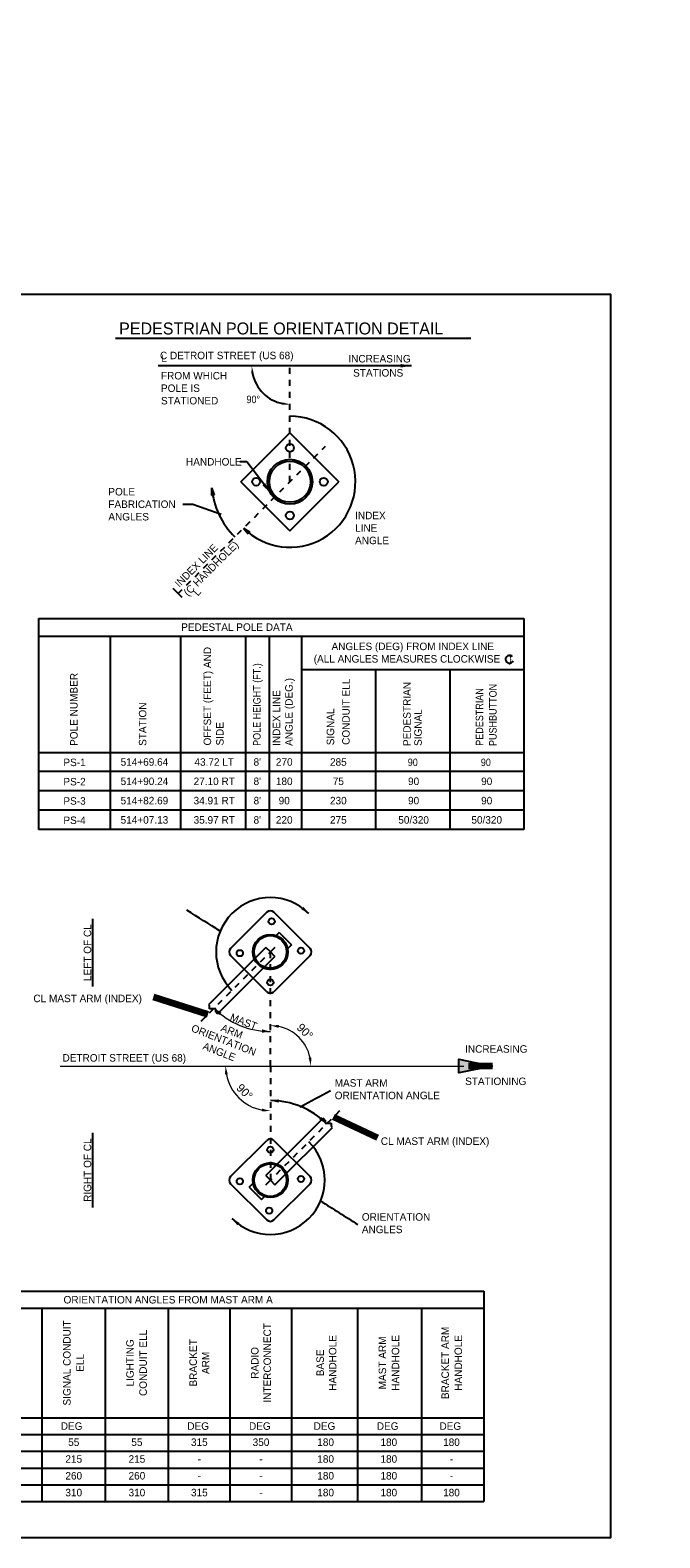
# Model space of a CAD drawing. Header units: feet. Extents: x -492 to 323056, y -198 to 581286.
# Tile 17 of 29: x 84 to 95, y -138 to -113. Entities that reach past the tile are written whole.
import ezdxf
from ezdxf.enums import TextEntityAlignment as Align

# ---------------------------------------------------------------- set-up
doc = ezdxf.new("R2010")
doc.units = ezdxf.units.FT
doc.header["$MEASUREMENT"] = 0
doc.linetypes.add('DGN Style 4', pattern=[0.027369, 0.013684, -0.006842, 0, -0.006842])
doc.layers.add('COLUMNS', color=6, linetype='Continuous', plot=False)
for name, color, linetype in [('SH_Data', 7, 'Continuous'), ('SH_Text', 9, 'Continuous'), ('ST_Details', 4, 'Continuous'), ('TEXT-DED', 10, 'Continuous')]:
    doc.layers.add(name, color=color, linetype=linetype)
doc.styles.add('Slanted-Normal', font='font31.shx', dxfattribs={"height": 0.14})
doc.styles.add('Slanted-Normal LS 0.50', font='ISO_FONTRIGHT.shx', dxfattribs={"height": 0.14})
doc.styles.add('Slanted-Normal LS 0.50_0', font='ISO_FONTRIGHT.shx')
doc.styles.get("Standard").update_dxf_attribs({"font": 'font31.shx'})
doc.styles.add('Style-ISO_FONTRIGHT', font='ISO_FONTRIGHT.shx')
doc.dimstyles.new('COEC', dxfattribs={"dimscale": 13.9, "dimtxt": 0.18, "dimasz": 0.18, "dimexe": 0.18, "dimexo": 0.0625, "dimgap": 0.09, "dimtad": 1, "dimzin": 0, "dimdsep": 46, "dimtxsty": 'Standard', "dimcen": 0.09, "dimclrd": 256, "dimclre": 256, "dimclrt": 256, "dimaunit": 1, "dimadec": 4, "dimazin": 0, "dimtfac": 1, "dimtofl": 0, "dimtmove": 0, "dimatfit": 3, "dimfxl": 1, "dimtolj": 1, "dimtzin": 0, "dimlwd": -1, "dimlwe": -1, "dimarcsym": 0})
doc.dimstyles.new('Dec Slant 0', dxfattribs={"dimtxt": 0.2, "dimasz": 0.2, "dimexe": 0.1, "dimexo": 0.1, "dimgap": 0.1, "dimtad": 1, "dimdec": 0, "dimzin": 3, "dimdsep": 46, "dimtxsty": 'Slanted-Normal LS 0.50', "dimcen": 0.09, "dimclrd": 97, "dimclre": 97, "dimclrt": 7, "dimadec": 0, "dimazin": 3, "dimtfac": 1, "dimtdec": 0, "dimtofl": 0, "dimtmove": 1, "dimatfit": 1, "dimfxl": 1, "dimtzin": 3, "dimlwd": 0, "dimlwe": 0, "dimarcsym": 0})
doc.dimstyles.new('Dec-0  Slanted', dxfattribs={"dimtxt": 0.14, "dimasz": 0.14, "dimexe": 0.07, "dimexo": 0.07, "dimgap": 0.07, "dimtad": 1, "dimdec": 0, "dimzin": 3, "dimdsep": 46, "dimtxsty": 'Slanted-Normal', "dimblk": 'Dim1', "dimcen": 0, "dimclrd": 95, "dimclre": 95, "dimclrt": 7, "dimaunit": 1, "dimadec": 5, "dimazin": 3, "dimtfac": 1, "dimtdec": 0, "dimtmove": 1, "dimatfit": 0, "dimldrblk": 'Dim1', "dimfxl": 1, "dimtolj": 1, "dimtzin": 0, "dimlwd": -1, "dimlwe": -1, "dimarcsym": 0})
doc.dimstyles.get("Standard").update_dxf_attribs({"dimtxt": 0.18, "dimasz": 0.18, "dimexe": 0.18, "dimexo": 0.0625, "dimgap": 0.09, "dimtad": 0, "dimtih": 1, "dimtoh": 1, "dimdec": 4, "dimzin": 0, "dimdsep": 46, "dimtxsty": 'Standard', "dimcen": 0.09, "dimadec": 0, "dimazin": 0, "dimtfac": 1, "dimtdec": 4, "dimtofl": 0, "dimtmove": 0, "dimatfit": 3, "dimfxl": 1, "dimtolj": 1, "dimtzin": 0, "dimarcsym": 0})

# ---------------------------------------------------------------- blocks, each defined once
blk = doc.blocks.new('*D1096')
at = {"layer": 'Defpoints', "color": 0, "transparency": 16777216}
for p in [(87.402, -118.52), (88.583, -118.52), (90.066, -118.52), (88.265, -119.072), (88.583, -121.396)]:
    blk.add_point(p, dxfattribs=at)
at = {"layer": 'TEXT-DED', "color": 0, "lineweight": -2, "transparency": 16777216}
blk.add_arc((88.583, -118.52), 0.636, 191.2725, 258.7275, dxfattribs=at)
at = {"layer": 'TEXT-DED', "color": 0, "transparency": 16777216}
for points in [[(87.938, -118.647), (87.979, -118.643), (87.946, -118.52)], [(88.46, -119.124), (88.456, -119.165), (88.583, -119.157)]]:
    blk.add_solid(points, dxfattribs=at)
blk = doc.blocks.new('Dim1')
h = blk.add_hatch(color=4)
h.dxf.hatch_style = 1
h.paths.add_polyline_path([(0, 0), (-1, -0.2), (-1, 0.2)])
at = {"color": 4}
blk.add_lwpolyline([(0, 0), (-1, -0.2), (-1, 0.2), (0, 0)], dxfattribs=at)
blk = doc.blocks.new('TerminatorDot')
at = {"color": 0, "linetype": 'ByBlock', "lineweight": -2}
blk.add_line((0, 0), (-1, 0), dxfattribs=at)
at = {"color": 0, "linetype": 'ByBlock', "lineweight": -2, "const_width": 0.5}
blk.add_lwpolyline([(-0.0625, 0, 1), (0.0625, 0, 1)], format="xyb", close=True, dxfattribs=at)
blk = doc.blocks.new('*D1097')
at = {"layer": 'Defpoints', "color": 0, "transparency": 16777216}
for p in [(88.256, -128.293), (88.842, -129.859), (88.256, -130.197), (91.482, -130.197)]:
    blk.add_point(p, dxfattribs=at)
at = {"layer": 'TEXT-DED', "color": 97, "lineweight": 0, "transparency": 16777216}
blk.add_arc((88.256, -130.197), 0.676, 11.8836, 78.1164, dxfattribs=at)
at = {"layer": 'TEXT-DED', "color": 97, "transparency": 16777216}
for points in [[(88.393, -129.559), (88.398, -129.512), (88.256, -129.521)], [(88.941, -130.055), (88.895, -130.06), (88.932, -130.197)]]:
    blk.add_solid(points, dxfattribs=at)
at = {"layer": 'TEXT-DED', "transparency": 16777216, "insert": (88.833, -129.62), "char_height": 0.14, "attachment_point": 5, "rotation": 315, "style": 'Slanted-Normal'}
blk.add_mtext('90°', dxfattribs=at)
blk = doc.blocks.new('*D1098')
at = {"layer": 'Defpoints', "color": 0, "transparency": 16777216}
for p in [(84.75, -130.197), (88.256, -130.197), (87.608, -130.571), (88.256, -132.101)]:
    blk.add_point(p, dxfattribs=at)
at = {"layer": 'TEXT-DED', "color": 97, "lineweight": 0, "transparency": 16777216}
blk.add_arc((88.256, -130.197), 0.748, 190.7423, 259.2577, dxfattribs=at)
at = {"layer": 'TEXT-DED', "color": 97, "transparency": 16777216}
for points in [[(87.498, -130.339), (87.545, -130.334), (87.508, -130.197)], [(88.119, -130.909), (88.115, -130.955), (88.256, -130.945)]]:
    blk.add_solid(points, dxfattribs=at)
at = {"layer": 'TEXT-DED', "transparency": 16777216, "insert": (87.826, -130.627), "char_height": 0.14, "attachment_point": 5, "rotation": 315, "style": 'Slanted-Normal'}
blk.add_mtext('90°', dxfattribs=at)

msp = doc.modelspace()

# ---------------------------------------------------------------- hatches: boundary and pattern name
at = {"layer": 'SH_Text', "linetype": 'Continuous', "lineweight": 0}
h = msp.add_hatch(color=1, dxfattribs=at)
edge = h.paths.add_edge_path()
edge.add_arc((88.76407, -130.87437), 0.02083, 0, 360)
at = {"layer": 'ST_Details'}
h = msp.add_hatch(dxfattribs=at)
h.set_pattern_fill('ANSI31', color=256, scale=0.05, angle=290)
h.set_pattern_definition([(335, (97.733826, -95.781583), (0.0026413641, 0.0056644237), [])])
h.paths.add_polyline_path([(88.31756, -120.71287), (88.33966, -120.69077, -0.07392846), (88.27946, -120.60955), (88.25645, -120.63255, 0.06758582)])
h.paths.add_polyline_path([(88.39787, -120.77398), (88.42088, -120.75097, -0.07392846), (88.33966, -120.69077), (88.31756, -120.71287, 0.06758582)])
at = {"layer": 'TEXT-DED'}
h = msp.add_hatch(color=256, dxfattribs=at)
edge = h.paths.add_edge_path()
edge.add_arc((87.41865, -127.94642), 0.02083, 0, 360)
h = msp.add_hatch(color=256, dxfattribs=at)
edge = h.paths.add_edge_path()
edge.add_arc((89.09355, -132.44764), 0.02083, 0, 360)

# ---------------------------------------------------------------- linework, layer by layer
at = {"layer": 'COLUMNS', "color": 1}
msp.add_lwpolyline([(63.55946, -138.06895), (63.55946, -117.31895), (93.93446, -117.31895), (93.93446, -138.06895)], close=True, dxfattribs=at)
at = {"layer": 'SH_Data', "linetype": 'DGN Style 4'}
for p, q in [((88.58273, -120.4477), (88.58273, -118.5134)), ((86.71576, -122.31467), (89.17397, -119.85646)), ((87.10056, -129.44891), (88.2561, -128.29328)), ((88.33267, -128.21671), (88.2561, -128.29328)), ((88.2561, -130.19703), (88.2561, -128.29328)), ((88.2561, -130.19703), (88.2561, -132.10078)), ((89.41164, -130.94515), (88.2561, -132.10078)), ((88.17953, -132.17736), (88.2561, -132.10078))]:
    msp.add_line(p, q, dxfattribs=at)
at = {"layer": 'SH_Data', "color": 3}
for p, q in [((84.38766, -122.72888), (92.48741, -122.72888)), ((84.38766, -122.72888), (84.38766, -126.25109)), ((92.48741, -122.72888), (92.48741, -126.25109)), ((84.38766, -123.02675), (92.48741, -123.02675)), ((85.58099, -123.02675), (85.58099, -126.25109)), ((86.75494, -123.02675), (86.75494, -126.25109)), ((87.84204, -123.02675), (87.84204, -126.25109)), ((88.23357, -123.02675), (88.23357, -126.25109)), ((88.77509, -123.02675), (88.77509, -126.25109)), ((88.77509, -123.58308), (92.48741, -123.58308)), ((84.38766, -124.96306), (92.48741, -124.96306))]:
    msp.add_line(p, q, dxfattribs=at)
at = {"layer": 'SH_Data', "color": 4, "linetype": 'Continuous', "lineweight": 0}
msp.add_line((84.74986, -130.19703), (91.48226, -130.19703), dxfattribs=at)
at = {"layer": 'SH_Data'}
for p, q in [((64.15318, -133.95572), (91.8209, -133.95572)), ((91.8209, -133.95572), (91.8209, -137.46396)), ((67.14362, -134.23572), (91.8209, -134.23572)), ((84.44207, -134.23572), (84.44207, -137.46396)), ((85.49618, -134.23572), (85.49618, -137.46396)), ((86.5503, -134.23572), (86.5503, -137.46396)), ((87.57971, -134.23572), (87.57971, -137.46396)), ((88.60912, -134.23572), (88.60912, -137.46396)), ((89.71266, -134.23572), (89.71266, -137.46396)), ((90.77913, -134.23572), (90.77913, -137.46396)), ((70.81574, -136.06396), (91.8209, -136.06396)), ((64.15318, -136.34396), (91.8209, -136.34396)), ((64.15318, -137.46396), (91.8209, -137.46396))]:
    msp.add_line(p, q, dxfattribs=at)
at = {"layer": 'SH_Data', "color": 3, "flags": 128}
for points in [[(90.01253, -123.58308), (90.01253, -126.25109)], [(91.24997, -123.58308), (91.24997, -126.25109)]]:
    msp.add_lwpolyline(points, dxfattribs=at)
at = {"layer": 'SH_Data', "color": 3}
msp.add_lwpolyline([(92.48741, -126.25109), (87.75777, -126.25109), (84.38766, -126.25109)], dxfattribs=at)
at = {"layer": 'SH_Data', "color": 4, "linetype": 'Continuous', "lineweight": 0}
msp.add_solid([(91.9627, -130.19703), (91.4027, -130.08503), (91.4027, -130.30903)], dxfattribs=at)
at = {"layer": 'SH_Text', "color": 97, "linetype": 'Continuous', "lineweight": 0}
msp.add_arc((88.2561, -128.29328), 1.32744, 225.002191, 270, dxfattribs=at)
at = {"layer": 'ST_Details'}
for p, q in [((87.76513, -120.4477), (88.58273, -119.63011)), ((88.58273, -119.63011), (89.40032, -120.4477)), ((87.76513, -120.4477), (88.58273, -121.26529)), ((88.58273, -121.26529), (89.40032, -120.4477)), ((88.19718, -127.63028), (87.5931, -128.23437)), ((88.9191, -128.23437), (88.31502, -127.63028)), ((88.40348, -127.96927), (88.33698, -128.03577)), ((88.40348, -127.96927), (88.60968, -128.17545)), ((88.17953, -128.21671), (87.22189, -129.17434)), ((88.2561, -128.29328), (88.17953, -128.21671)), ((88.33267, -128.36986), (88.2561, -128.29328)), ((88.60968, -128.17545), (88.54318, -128.24195)), ((88.33267, -128.36986), (87.37504, -129.3275)), ((88.19718, -128.9562), (87.5931, -128.3522)), ((88.9191, -128.3522), (88.31502, -128.9562)), ((87.22189, -129.17434), (87.23938, -129.19183)), ((87.23938, -129.24199), (87.23938, -129.19183)), ((87.34401, -129.24199), (87.23938, -129.24199)), ((87.34401, -129.29646), (87.34401, -129.24199)), ((87.34401, -129.29646), (87.37504, -129.3275)), ((88.17953, -132.0242), (89.13716, -131.06657)), ((88.33267, -132.17736), (89.29031, -131.21972)), ((89.1682, -131.0976), (89.13716, -131.06657)), ((89.1682, -131.0976), (89.1682, -131.15208)), ((89.1682, -131.15208), (89.27283, -131.15208)), ((89.27283, -131.15208), (89.27283, -131.20224)), ((89.29031, -131.21972), (89.27283, -131.20224)), ((87.5931, -132.04186), (88.19718, -131.43786)), ((88.31502, -131.43786), (88.9191, -132.04186)), ((88.17953, -132.0242), (88.2561, -132.10078)), ((87.5931, -132.1597), (88.19718, -132.76378)), ((87.90252, -132.21861), (87.96902, -132.15211)), ((87.90252, -132.21861), (88.10872, -132.42479)), ((88.2561, -132.10078), (88.33267, -132.17736)), ((88.31502, -132.76378), (88.9191, -132.1597)), ((88.10872, -132.42479), (88.17522, -132.35829))]:
    msp.add_line(p, q, dxfattribs=at)
for centre, radius in [((88.58273, -119.88423), 0.06641), ((88.58273, -120.4477), 0.375), ((88.58273, -120.4477), 0.34375), ((88.01925, -120.4477), 0.06641), ((89.1462, -120.4477), 0.06641), ((88.58273, -121.01118), 0.06641), ((88.27629, -127.78328), 0.05208), ((88.25614, -128.29334), 0.29167), ((88.25614, -128.29334), 0.27175), ((87.74608, -128.31349), 0.05208), ((88.7662, -128.27307), 0.05208), ((88.2561, -128.80141), 0.05208), ((88.2561, -131.59266), 0.05208), ((88.25606, -132.10072), 0.29167), ((88.25606, -132.10072), 0.27175), ((88.76612, -132.08057), 0.05208), ((87.746, -132.12099), 0.05208), ((88.23591, -132.61078), 0.05208)]:
    msp.add_circle(centre, radius, dxfattribs=at)
for centre, start, end in [((88.25614, -127.68919), 45, 135), ((87.65205, -128.29328), 135, 225), ((88.86023, -128.29328), 315, 45), ((88.25614, -128.89737), 225, 315), ((88.25606, -131.49669), 45, 135), ((87.65197, -132.10078), 135, 225), ((88.86015, -132.10078), 315, 45), ((88.25606, -132.70487), 225, 315)]:
    msp.add_arc(centre, 0.0833, start, end, dxfattribs=at)
at = {"layer": 'TEXT-DED'}
for p, q in [((85.67221, -118.05226), (91.60333, -118.05226)), ((87.27522, -120.54982), (87.27432, -120.67482)), ((87.31541, -120.66818), (87.27432, -120.67482)), ((87.27522, -120.54982), (87.31541, -120.66818)), ((87.8086, -121.22126), (87.88712, -121.31852)), ((87.8086, -121.22126), (87.91471, -121.28735)), ((87.91471, -121.28735), (87.88712, -121.31852)), ((86.78286, -122.38174), (86.63203, -122.23099)), ((64.15318, -136.62396), (91.8209, -136.62396)), ((64.15318, -136.90396), (91.8209, -136.90396)), ((64.15318, -137.18396), (91.8209, -137.18396))]:
    msp.add_line(p, q, dxfattribs=at)
for points in [[(87.43589, -120.99239), (86.96215, -120.8269), (86.79508, -120.8269)], [(92.48741, -125.28507), (87.75777, -125.28507), (84.38766, -125.28507)], [(92.48741, -125.60707), (87.75777, -125.60707), (84.38766, -125.60707)], [(92.48741, -125.92908), (87.75777, -125.92908), (84.38766, -125.92908)]]:
    msp.add_lwpolyline(points, dxfattribs=at)
at = {"layer": 'TEXT-DED', "const_width": 0.01}
msp.add_lwpolyline([(92.28643, -123.33203), (92.29333, -123.36516), (92.26434, -123.36792)], dxfattribs=at)
at = {"layer": 'TEXT-DED'}
for centre, radius, start, end in [((88.58273, -120.4477), 1.09375, 225, 90), ((88.61306, -120.41737), 1.34375, 185.67104, 225), ((92.24618, -123.40923), 0.06455, 43.067894, 337.333471), ((88.2561, -128.29328), 0.90644, 45.002191, 225.002191), ((88.2561, -132.10078), 1.32744, 45.002191, 90), ((88.2561, -132.10078), 0.90644, 225.002191, 45.002191)]:
    msp.add_arc(centre, radius, start, end, dxfattribs=at)
for points in [[(87.27432, -120.67482), (87.27522, -120.54982), (87.31541, -120.66818), (87.27432, -120.67482)], [(87.88712, -121.31852), (87.8086, -121.22126), (87.91471, -121.28735), (87.88712, -121.31852)], [(88.80889, -127.53999), (88.89703, -127.65231), (88.77247, -127.58253)], [(88.11777, -129.58538), (88.2561, -129.62072), (88.11482, -129.6413)], [(89.10935, -131.04765), (89.19471, -131.1621), (89.0719, -131.08928)]]:
    msp.add_solid(points, dxfattribs=at)
at = {"layer": 'TEXT-DED', "extrusion": (0, 0, -1)}
for points in [[(-87.40285, -129.34641), (-87.31749, -129.23196), (-87.4403, -129.30478)], [(-88.39443, -130.80868), (-88.2561, -130.77334), (-88.39738, -130.75276)], [(-87.70331, -132.85407), (-87.61517, -132.74175), (-87.73973, -132.81154)]]:
    msp.add_solid(points, dxfattribs=at)

# ---------------------------------------------------------------- texts
at = {"layer": 'TEXT-DED', "style": 'Slanted-Normal'}
for s, height, p in [('PEDESTRIAN POLE ORIENTATION DETAIL', 0.2, (85.73232, -117.99095)), ('C DETROIT STREET (US 68)', 0.125, (86.41367, -118.40345)), ('INCREASING', 0.125, (89.55834, -118.45787)), ('STATIONS', 0.125, (89.63784, -118.69368)), ('DETROIT STREET (US 68)', 0.125, (84.78714, -130.12283)), ('INCREASING', 0.125, (91.50648, -129.97453)), ('STATIONING', 0.125, (91.50648, -130.51416))]:
    msp.add_text(s, height=height, dxfattribs=at).set_placement(p)
at = {"layer": 'TEXT-DED', "style": 'Slanted-Normal', "width": 0.9}
msp.add_text('90%%D', height=0.125, dxfattribs=at).set_placement((87.85731, -119.13631))
at = {"layer": 'TEXT-DED', "style": 'Slanted-Normal'}
for s, p in [('514+69.64', (86.15413, -125.12406)), ('43.72 LT', (87.3189, -125.12406)), ("8'", (88.0378, -125.12406)), ('270', (88.48745, -125.12406)), ('285', (89.39049, -125.12406)), ('514+90.24', (86.15413, -125.44607)), ('27.10 RT', (87.3189, -125.44607)), ("8'", (88.0378, -125.44607)), ('180', (88.48745, -125.44607)), ('75', (89.39049, -125.44607)), ('90', (90.64683, -125.44607)), ('90', (91.86688, -125.44607)), ('514+82.69', (86.15413, -125.76808)), ('34.91 RT', (87.3189, -125.76808)), ("8'", (88.0378, -125.76808)), ('90', (88.48745, -125.76808)), ('230', (89.39049, -125.76808)), ('90', (90.64683, -125.76808)), ('90', (91.86688, -125.76808)), ('514+07.13', (86.15413, -126.09009)), ('35.97 RT', (87.3189, -126.09009)), ("8'", (88.0378, -126.09009)), ('220', (88.48745, -126.09009)), ('275', (89.39049, -126.09009)), ('50/320', (90.64683, -126.09009)), ('50/320', (91.86688, -126.09009)), ('ORIENTATION ANGLES FROM MAST ARM A', (86.5503, -134.09572)), ('DEG', (84.93903, -136.20396)), ('DEG', (87.05139, -136.20396)), ('DEG', (88.0808, -136.20396)), ('DEG', (89.15962, -136.20396)), ('DEG', (90.21374, -136.20396)), ('DEG', (91.25962, -136.20396)), ('55', (84.97449, -136.47323)), ('55', (86.02861, -136.47323)), ('315', (87.07037, -136.47323)), ('350', (88.09978, -136.47323)), ('180', (89.17861, -136.47323)), ('180', (90.23272, -136.47323)), ('180', (91.27861, -136.47323)), ('215', (84.97449, -136.75323)), ('215', (86.02861, -136.75323)), ('-', (87.07037, -136.75323)), ('-', (88.09978, -136.75323)), ('180', (89.17861, -136.75323)), ('180', (90.23272, -136.75323)), ('-', (91.27861, -136.75323)), ('260', (84.97449, -137.03323)), ('260', (86.02861, -137.03323)), ('-', (87.07037, -137.03323)), ('-', (88.09978, -137.03323)), ('180', (89.17861, -137.03323)), ('180', (90.23272, -137.03323)), ('-', (91.27861, -137.03323)), ('310', (84.97449, -137.31323)), ('310', (86.02861, -137.31323)), ('315', (87.07037, -137.31323)), ('-', (88.09978, -137.31323)), ('180', (89.17861, -137.31323)), ('180', (90.23272, -137.31323)), ('180', (91.27861, -137.31323))]:
    msp.add_text(s, height=0.125, dxfattribs=at).set_placement(p, align=Align.MIDDLE_CENTER)
for s, p in [('%%U  LEFT OF CL  ', (85.14063, -128.87128)), ('%%U  RIGHT OF CL  ', (85.14063, -132.55578))]:
    msp.add_text(s, height=0.125, rotation=90, dxfattribs=at).set_placement(p, align=Align.TOP_LEFT)
for s, p in [('ARM', (87.614, -129.61791)), ('MAST', (87.8103, -129.45595))]:
    msp.add_text(s, height=0.125, rotation=338.678179, dxfattribs=at).set_placement(p, align=Align.MIDDLE_CENTER)
at = {"layer": 'TEXT-DED', "char_height": 0.125, "style": 'Slanted-Normal'}
for s, width, gutter_width, insert, attachment_point in [('L', 0.6538968, 0.625, (86.43735, -118.32674), 1), ('{\\W0.9;90}', 1.4285832, 12.5, (90.63245, -125.13034), 5), ('{\\W0.9;90}', 1.4285832, 12.5, (91.85251, -125.13034), 5)]:
    msp.add_mtext_dynamic_manual_height_columns(s, width=width, gutter_width=gutter_width, heights=[0], dxfattribs=dict(at, insert=insert, attachment_point=attachment_point))
at = {"layer": 'TEXT-DED', "char_height": 0.125, "attachment_point": 1, "style": 'Slanted-Normal'}
for s, insert, width in [('FROM WHICH POLE IS STATIONED', (86.43034, -118.61625), 1.3675803), ('HANDHOLE', (86.84801, -120.05241), 4.4138422), ('POLE FABRICATION ANGLES', (85.55182, -120.55207), 1.3511862), ('INDEX\\PLINE\\PANGLE', (89.66999, -120.94888), 4.4138422), ('PEDESTAL POLE DATA', (86.76782, -122.81093), 4.7594813), ('\\pxqc;ANGLES (DEG) FROM INDEX LINE\\P(ALL ANGLES MEASURES CLOCKWISE   )', (88.25306, -123.13253), 4.7594813), ('\\pxqc;PS-1', (84.75991, -125.06775), 0.4552158), ('\\pxqc;PS-2', (84.75991, -125.38976), 0.4552158), ('\\pxqc;PS-3', (84.75991, -125.71176), 0.4552158), ('\\pxqc;PS-4', (84.75991, -126.03377), 0.4552158), ('CL MAST ARM (INDEX)', (84.30135, -129.00625), 2.1946343), ('MAST ARM\\PORIENTATION ANGLE', (89.32952, -130.41653), 3.070787), ('CL MAST ARM (INDEX)', (90.09933, -131.38799), 3.070787), ('ORIENTATION\\PANGLES', (89.78311, -132.65208), 3.070787)]:
    msp.add_mtext(s, dxfattribs=dict(at, insert=insert, width=width))
at = {"layer": 'TEXT-DED', "char_height": 0.125, "style": 'Slanted-Normal'}
for s, insert, width, attachment_point, rotation in [('INDEX LINE\\P(C HANDHOLE)', (86.64657, -122.13028), 1.9290811, 1, 45), ('OFFSET (FEET) AND SIDE', (87.14233, -124.84792), 1.7512762, 1, 90), ('POLE NUMBER', (84.91382, -124.85522), 1.7512762, 1, 90), ('{\\W0.9;POLE HEIGHT (FT.)}', (87.96844, -124.85522), 2.028002, 1, 90), ('INDEX LINE\\PANGLE (DEG.)', (88.29468, -124.85522), 1.9596012, 1, 90), ('CONDUIT ELL', (89.45451, -124.83831), 1.1977375, 1, 90), ('PEDESTRIAN', (90.47323, -124.85693), 1.7034835, 1, 90), ('{\\W0.9;PEDESTRIAN}', (91.68299, -124.85296), 1.7034835, 1, 90), ('{\\W0.9;PUSHBUTTON}', (91.90723, -124.85693), 1.7034835, 1, 90), ('STATION', (86.06143, -124.85522), 1.7512762, 1, 90), ('SIGNAL', (89.1965, -124.84452), 1.7034835, 1, 90), ('SIGNAL', (90.65769, -124.85693), 1.7034835, 1, 90), ('\\pxqc;ORIENTATION\\PANGLE', (86.07062, -129.14708), 3.070787, 1, 338.678179), ('RADIO INTERCONNECT', (88.10059, -135.14984), 0.14, 5, 90), ('BRACKET ARM', (87.07118, -135.14984), 0.14, 5, 90), ('BASE HANDHOLE', (89.19178, -135.14984), 0.14, 5, 90)]:
    msp.add_mtext(s, dxfattribs=dict(at, insert=insert, width=width, attachment_point=attachment_point, rotation=rotation))
at = {"layer": 'TEXT-DED', "insert": (86.95336, -122.28123), "char_height": 0.125, "attachment_point": 1, "rotation": 48.651592, "style": 'Slanted-Normal'}
msp.add_mtext_dynamic_manual_height_columns('L', width=0.6538968, gutter_width=0.625, heights=[0], dxfattribs=at)
at = {"layer": 'TEXT-DED', "char_height": 0.125, "attachment_point": 5, "rotation": 90, "line_spacing_factor": 1.05, "style": 'Slanted-Normal'}
for s, insert, width in [('SIGNAL CONDUIT ELL', (84.96913, -135.14984), 1.5859192), ('LIGHTING CONDUIT ELL', (86.02324, -135.14984), 1.5859192), ('MAST ARM HANDHOLE', (90.2356, -135.14984), 1.0843054), ('BRACKET ARM HANDHOLE', (91.28354, -135.14984), 1.8535951)]:
    msp.add_mtext(s, dxfattribs=dict(at, insert=insert, width=width))

# ---------------------------------------------------------------- dimensions: what is measured, and where the dimension line sits
at = {"layer": 'TEXT-DED'}
dim = msp.add_angular_dim_2l(base=(88.26454, -119.07157), line1=((88.58273, -121.39636), (88.58273, -118.52045)), line2=((90.06555, -118.52045), (87.40177, -118.52045)), text=' ', dimstyle='Standard', override={"dimscale": 1, "dimasz": 0.125, "dimlfac": 1}, dxfattribs=at)
dim.commit()
dim.dimension.update_dxf_attribs({"geometry": '*D1096', "text_midpoint": (146.60877, -21.78386)})
for base, p1, p2, override, picture, middle in [((88.84172, -129.85893), (91.48226, -130.19703), (88.2561, -128.29328), {"dimscale": 1, "dimtxt": 0.14, "dimasz": 0.14, "dimexe": 0.07, "dimexo": 0.07, "dimgap": 0.07, "dimlfac": 1, "dimtxsty": 'Slanted-Normal', "dimse1": 1, "dimse2": 1, "dimclrt": 256}, '*D1097', (88.83325, -129.61988)), ((87.60848, -130.57093), (84.74986, -130.19703), (88.2561, -132.10078), {"dimtxt": 0.14, "dimasz": 0.14, "dimexe": 0.07, "dimexo": 0.07, "dimgap": 0.07, "dimtxsty": 'Slanted-Normal', "dimse1": 1, "dimse2": 1, "dimclrt": 256}, '*D1098', (87.82632, -130.62681))]:
    dim = msp.add_angular_dim_3p(base=base, center=(88.2561, -130.19703), p1=p1, p2=p2, dimstyle='Dec Slant 0', override=override, dxfattribs=at)
    dim.commit()
    dim.dimension.update_dxf_attribs({"geometry": picture, "text_midpoint": middle})

# ---------------------------------------------------------------- leaders
at = {"layer": 'SH_Data', "color": 97, "linetype": 'Continuous', "lineweight": 0}
msp.add_leader([(91.9627, -130.19703), (91.56091, -130.19703)], dimstyle='Dec-0  Slanted', override={"dimscale": 1, "dimtxt": 0.559999, "dimasz": 0.559999, "dimgap": 0.28, "dimtxsty": 'Slanted-Normal LS 0.50_0', "dimclrd": 0, "dimlwd": 65534}, dxfattribs=at)
at = {"layer": 'TEXT-DED'}
for points, dimstyle, override in [([(90.6105, -118.5134), (86.38177, -118.5134)], 'COEC', {"dimscale": 1}), ([(88.25647, -120.63259), (87.86248, -120.11748), (87.7491, -120.11748)], 'Standard', {"dimscale": 1, "dimgap": 0.09, "dimtad": 0}), ([(87.21463, -129.33483), (86.30662, -129.04763)], 'Dec Slant 0', {"dimscale": 1, "dimtxt": 0.14, "dimasz": 0.14, "dimgap": 0.07, "dimtad": 0, "dimtxsty": 'Style-ISO_FONTRIGHT', "dimclrd": 0, "dimlwd": 65534}), ([(89.30996, -131.04684), (90.04586, -131.38799)], 'Dec Slant 0', {"dimscale": 1, "dimtxt": 0.14, "dimasz": 0.14, "dimgap": 0.07, "dimtad": 0, "dimtxsty": 'Style-ISO_FONTRIGHT', "dimclrd": 0, "dimlwd": 65534})]:
    msp.add_leader(points, dimstyle=dimstyle, override=override, dxfattribs=at)
at = {"layer": 'TEXT-DED', "path_type": 1}
for points, dimstyle, override in [([(87.41865, -127.94642), (86.86292, -127.59704)], 'Dec-0  Slanted', {"dimscale": 1, "dimtxt": 0.14, "dimasz": 0.056, "dimgap": 0.07, "dimtad": 0, "dimtxsty": 'Slanted-Normal LS 0.50_0', "dimclrd": 0, "dimldrblk": 'TerminatorDot', "dimlwd": 65534}), ([(88.76407, -130.87437), (89.25952, -130.60553)], 'Dec Slant 0', {"dimscale": 1, "dimtxt": 0.14, "dimasz": 0.056, "dimgap": 0.07, "dimtad": 0, "dimtxsty": 'Style-ISO_FONTRIGHT', "dimclrd": 0, "dimldrblk": 'TerminatorDot', "dimlwd": 65534}), ([(89.09355, -132.44764), (89.71311, -132.84108)], 'Dec Slant 0', {"dimscale": 1, "dimtxt": 0.14, "dimasz": 0.056, "dimgap": 0.07, "dimtad": 0, "dimtxsty": 'Style-ISO_FONTRIGHT', "dimclrd": 0, "dimldrblk": 'TerminatorDot', "dimlwd": 65534})]:
    msp.add_leader(points, dimstyle=dimstyle, override=override, dxfattribs=at)

doc.saveas('drawing.dxf')
